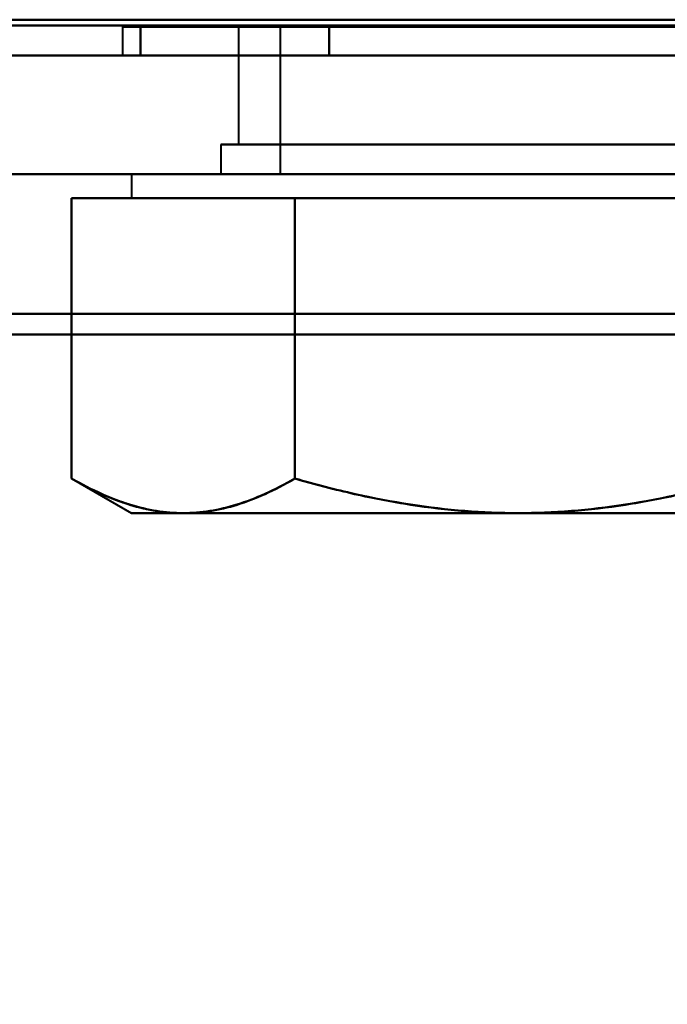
# Model space of a CAD drawing. Header units: millimetres. Extents: x -1115 to 1388, y -280 to 1010.
# Tile 6 of 76: x -303 to -292, y 112 to 129. Entities that reach past the tile are written whole.
import ezdxf

# ---------------------------------------------------------------- set-up
doc = ezdxf.new("R2010")
doc.units = ezdxf.units.MM
for name, color, linetype, lineweight in [('A-ANNO-DIMS', 211, 'Continuous', 30), ('A-ANNO-DIMS-20', 211, 'Continuous', 30), ('G-IMPT', 8, 'Continuous', 40)]:
    doc.layers.add(name, color=color, linetype=linetype, lineweight=lineweight)
doc.styles.add('Arial_1', font='arial.ttf', dxfattribs={"height": 60})
doc.dimstyles.new('Linéaire', dxfattribs={"dimscale": 304.8, "dimtxt": 61.215564, "dimasz": 0.131234, "dimexe": 0.131234, "dimexo": 0.131234, "dimgap": 0.131234, "dimtad": 1, "dimdec": 0, "dimzin": 0, "dimdsep": 46, "dimtxsty": 'Arial_1', "dimblk1": 'OBLIQUE', "dimblk2": 'OBLIQUE', "dimsah": 1, "dimcen": 0.09, "dimazin": 0, "dimtfac": 1, "dimtdec": 4, "dimtix": 1, "dimtmove": 0, "dimatfit": 3, "dimfxl": 1, "dimtvp": 1, "dimtfill": 1, "dimtolj": 1, "dimtzin": 0, "dimarcsym": 2})

# ---------------------------------------------------------------- blocks, each defined once
blk = doc.blocks.new('NEXA 700 CALQUES_dwg-751640-Droite')
at = {"layer": 'G-IMPT'}
for p, q in [((-323.9, 128.872), (360.9, 128.872)), ((-301.65, 128.852), (-301.65, 128.372)), ((-301.65, 128.852), (-301.65, 128.372)), ((-301.65, 128.852), (-301.65, 128.372)), ((-301.65, 128.852), (-301.65, 128.372)), ((-295, 128.852), (-301.65, 128.852)), ((-288.35, 128.852), (-301.65, 128.852)), ((-301.65, 128.852), (-295, 128.852)), ((-295, 128.852), (-301.65, 128.852)), ((-288.35, 128.852), (-301.65, 128.852)), ((-301.65, 128.852), (-295, 128.852)), ((-295, 128.852), (-301.65, 128.852)), ((-288.35, 128.852), (-301.65, 128.852)), ((-301.65, 128.852), (-295, 128.852)), ((-301.65, 128.852), (-295, 128.852)), ((-295, 128.852), (-301.65, 128.852)), ((-288.35, 128.852), (-301.65, 128.852)), ((-299.7, 128.852), (-299.7, 126.872)), ((-299.7, 128.852), (-299.7, 126.872)), ((-299.7, 128.852), (-299.7, 126.872)), ((-299.7, 128.852), (-299.7, 126.872)), ((-299.7, 128.852), (-295, 128.852)), ((-295, 128.852), (-299.7, 128.852)), ((-295, 128.852), (-299.7, 128.852)), ((-299.7, 128.852), (-295, 128.852)), ((-295, 128.852), (-299.7, 128.852)), ((-299.7, 128.852), (-295, 128.852)), ((-299.7, 128.852), (-295, 128.852)), ((-295, 128.852), (-299.7, 128.852)), ((-299, 128.852), (-299, 126.372)), ((-299, 128.852), (-299, 126.372)), ((-299, 128.852), (-299, 126.372)), ((-299, 128.852), (-299, 126.372)), ((-299, 128.852), (-295, 128.852)), ((-295, 128.852), (-299, 128.852)), ((-299, 128.852), (-295, 128.852)), ((-295, 128.852), (-299, 128.852)), ((-299, 128.852), (-295, 128.852)), ((-295, 128.852), (-299, 128.852)), ((-299, 128.852), (-295, 128.852)), ((-295, 128.852), (-299, 128.852)), ((-290.3, 128.852), (-297.35, 128.852)), ((-290.3, 128.852), (-297.35, 128.852)), ((-290.3, 128.852), (-297.35, 128.852)), ((-290.3, 128.852), (-297.35, 128.852)), ((-297, 128.852), (-291, 128.852)), ((-297, 128.852), (-291, 128.852)), ((-297, 128.852), (-291, 128.852)), ((-297, 128.852), (-291, 128.852)), ((-288.35, 128.852), (-295, 128.852)), ((-295, 128.852), (-288.35, 128.852)), ((-295, 128.852), (-293, 128.852)), ((-295, 128.852), (-290.3, 128.852)), ((-291, 128.852), (-295, 128.852)), ((-292.65, 128.852), (-295, 128.852)), ((-288.35, 128.852), (-295, 128.852)), ((-295, 128.852), (-288.35, 128.852)), ((-288.35, 128.852), (-295, 128.852)), ((-295, 128.852), (-288.35, 128.852)), ((-295, 128.852), (-293, 128.852)), ((-292.65, 128.852), (-295, 128.852)), ((-295, 128.852), (-290.3, 128.852)), ((-291, 128.852), (-295, 128.852)), ((-295, 128.852), (-293, 128.852)), ((-292.65, 128.852), (-295, 128.852)), ((-295, 128.852), (-290.3, 128.852)), ((-291, 128.852), (-295, 128.852)), ((-295, 128.852), (-293, 128.852)), ((-295, 128.852), (-290.3, 128.852)), ((-291, 128.852), (-295, 128.852)), ((-292.65, 128.852), (-295, 128.852)), ((-295, 128.852), (-288.35, 128.852)), ((-288.35, 128.852), (-295, 128.852)), ((345, 128.372), (-325, 128.372)), ((-324.4, 128.372), (361.4, 128.372)), ((-324.4, 128.372), (326.4, 128.372)), ((-301.65, 128.372), (-295, 128.372)), ((-301.65, 128.372), (-288.35, 128.372)), ((-295, 128.372), (-301.65, 128.372)), ((-301.65, 128.372), (-295, 128.372)), ((-301.65, 128.372), (-288.35, 128.372)), ((-295, 128.372), (-301.65, 128.372)), ((-301.65, 128.372), (-295, 128.372)), ((-301.65, 128.372), (-288.35, 128.372)), ((-295, 128.372), (-301.65, 128.372)), ((-301.65, 128.372), (-295, 128.372)), ((-301.65, 128.372), (-288.35, 128.372)), ((-295, 128.372), (-301.65, 128.372)), ((-295, 128.372), (-288.35, 128.372)), ((-288.35, 128.372), (-295, 128.372)), ((-295, 128.372), (-288.35, 128.372)), ((-288.35, 128.372), (-295, 128.372)), ((-295, 128.372), (-288.35, 128.372)), ((-288.35, 128.372), (-295, 128.372)), ((-295, 128.372), (-288.35, 128.372)), ((-288.35, 128.372), (-295, 128.372)), ((-300, 126.872), (-300, 126.372)), ((-300, 126.872), (-300, 126.372)), ((-300, 126.872), (-300, 126.372)), ((-300, 126.872), (-300, 126.372)), ((-295, 126.872), (-300, 126.872)), ((-300, 126.872), (-295, 126.872)), ((-300, 126.872), (-295, 126.872)), ((-295, 126.872), (-300, 126.872)), ((-300, 126.872), (-295, 126.872)), ((-295, 126.872), (-300, 126.872)), ((-295, 126.872), (-300, 126.872)), ((-300, 126.872), (-295, 126.872)), ((-299.7, 126.872), (-297.35, 126.872)), ((-290.93, 126.872), (-299.7, 126.872)), ((-299.7, 126.872), (-297.35, 126.872)), ((-290.93, 126.872), (-299.7, 126.872)), ((-299.7, 126.872), (-297.35, 126.872)), ((-290.93, 126.872), (-299.7, 126.872)), ((-290.93, 126.872), (-299.7, 126.872)), ((-299.7, 126.872), (-297.35, 126.872)), ((-299.07, 126.872), (-292.65, 126.872)), ((-290.3, 126.872), (-299.07, 126.872)), ((-299.07, 126.872), (-292.65, 126.872)), ((-290.3, 126.872), (-299.07, 126.872)), ((-299.07, 126.872), (-292.65, 126.872)), ((-290.3, 126.872), (-299.07, 126.872)), ((-290.3, 126.872), (-299.07, 126.872)), ((-299.07, 126.872), (-292.65, 126.872)), ((-297.35, 126.872), (-290.3, 126.872)), ((-297.35, 126.872), (-290.3, 126.872)), ((-297.35, 126.872), (-290.3, 126.872)), ((-297.35, 126.872), (-290.3, 126.872)), ((-290, 126.872), (-295, 126.872)), ((-295, 126.872), (-290, 126.872)), ((-295, 126.872), (-290, 126.872)), ((-290, 126.872), (-295, 126.872)), ((-295, 126.872), (-290, 126.872)), ((-290, 126.872), (-295, 126.872)), ((-290, 126.872), (-295, 126.872)), ((-295, 126.872), (-290, 126.872)), ((345, 126.372), (-325, 126.372)), ((345, 126.372), (-325, 126.372)), ((-301.5, 126.372), (-301.5, 125.972)), ((-301.5, 126.372), (-301.5, 125.972)), ((-301.5, 126.372), (-301.5, 125.972)), ((-301.5, 126.372), (-301.5, 125.972)), ((-301.5, 126.372), (-289.371, 126.372)), ((-301.5, 126.372), (-289.371, 126.372)), ((-289.371, 126.372), (-301.5, 126.372)), ((-289.371, 126.372), (-301.5, 126.372)), ((-301.5, 126.372), (-289.371, 126.372)), ((-301.5, 126.372), (-289.371, 126.372)), ((-289.371, 126.372), (-301.5, 126.372)), ((-289.371, 126.372), (-301.5, 126.372)), ((-300.629, 126.372), (-288.5, 126.372)), ((-300.629, 126.372), (-288.5, 126.372)), ((-288.5, 126.372), (-300.629, 126.372)), ((-288.5, 126.372), (-300.629, 126.372)), ((-300.629, 126.372), (-288.5, 126.372)), ((-300.629, 126.372), (-288.5, 126.372)), ((-288.5, 126.372), (-300.629, 126.372)), ((-288.5, 126.372), (-300.629, 126.372)), ((-295, 126.372), (-300, 126.372)), ((-300, 126.372), (-295, 126.372)), ((-295, 126.372), (-300, 126.372)), ((-300, 126.372), (-295, 126.372)), ((-295, 126.372), (-300, 126.372)), ((-300, 126.372), (-295, 126.372)), ((-295, 126.372), (-300, 126.372)), ((-300, 126.372), (-295, 126.372)), ((-293, 126.372), (-299, 126.372)), ((-299, 126.372), (-293, 126.372)), ((-293, 126.372), (-299, 126.372)), ((-299, 126.372), (-293, 126.372)), ((-293, 126.372), (-299, 126.372)), ((-299, 126.372), (-293, 126.372)), ((-299, 126.372), (-293, 126.372)), ((-293, 126.372), (-299, 126.372)), ((-291, 126.372), (-297, 126.372)), ((-297, 126.372), (-291, 126.372)), ((-291, 126.372), (-297, 126.372)), ((-297, 126.372), (-291, 126.372)), ((-291, 126.372), (-297, 126.372)), ((-297, 126.372), (-291, 126.372)), ((-297, 126.372), (-291, 126.372)), ((-291, 126.372), (-297, 126.372)), ((-290, 126.372), (-295, 126.372)), ((-295, 126.372), (-290, 126.372)), ((-290, 126.372), (-295, 126.372)), ((-295, 126.372), (-290, 126.372)), ((-290, 126.372), (-295, 126.372)), ((-295, 126.372), (-290, 126.372)), ((-290, 126.372), (-295, 126.372)), ((-295, 126.372), (-290, 126.372)), ((-301.5, 125.972), (-300.629, 125.972)), ((-301.5, 125.972), (-300.629, 125.972)), ((-300.629, 125.972), (-301.5, 125.972)), ((-300.629, 125.972), (-301.5, 125.972)), ((-301.5, 125.972), (-300.629, 125.972)), ((-301.5, 125.972), (-300.629, 125.972)), ((-300.629, 125.972), (-301.5, 125.972)), ((-300.629, 125.972), (-301.5, 125.972)), ((-300.629, 125.972), (-295, 125.972)), ((-300.629, 125.972), (-295, 125.972)), ((-300.629, 125.972), (-295, 125.972)), ((-300.629, 125.972), (-295, 125.972)), ((-295, 125.972), (-300.629, 125.972)), ((-295, 125.972), (-300.629, 125.972)), ((-295, 125.972), (-300.629, 125.972)), ((-295, 125.972), (-300.629, 125.972)), ((-300.629, 125.972), (-295, 125.972)), ((-300.629, 125.972), (-295, 125.972)), ((-300.629, 125.972), (-295, 125.972)), ((-300.629, 125.972), (-295, 125.972)), ((-295, 125.972), (-300.629, 125.972)), ((-295, 125.972), (-300.629, 125.972)), ((-295, 125.972), (-300.629, 125.972)), ((-295, 125.972), (-300.629, 125.972)), ((-295, 125.972), (-289.371, 125.972)), ((-295, 125.972), (-289.371, 125.972)), ((-295, 125.972), (-289.371, 125.972)), ((-295, 125.972), (-289.371, 125.972)), ((-289.371, 125.972), (-295, 125.972)), ((-289.371, 125.972), (-295, 125.972)), ((-289.371, 125.972), (-295, 125.972)), ((-289.371, 125.972), (-295, 125.972)), ((-295, 125.972), (-289.371, 125.972)), ((-295, 125.972), (-289.371, 125.972)), ((-295, 125.972), (-289.371, 125.972)), ((-295, 125.972), (-289.371, 125.972)), ((-289.371, 125.972), (-295, 125.972)), ((-289.371, 125.972), (-295, 125.972)), ((-289.371, 125.972), (-295, 125.972)), ((-289.371, 125.972), (-295, 125.972)), ((-302.506, 121.253), (-301.5, 120.672)), ((-302.506, 121.253), (-301.5, 120.672)), ((-302.506, 121.253), (-301.5, 120.672)), ((-302.506, 121.253), (-301.5, 120.672)), ((-301.5, 120.672), (-300.629, 120.672)), ((-301.5, 120.672), (-300.629, 120.672)), ((-300.629, 120.672), (-301.5, 120.672)), ((-300.629, 120.672), (-301.5, 120.672)), ((-301.5, 120.672), (-300.629, 120.672)), ((-301.5, 120.672), (-300.629, 120.672)), ((-300.629, 120.672), (-301.5, 120.672)), ((-300.629, 120.672), (-301.5, 120.672)), ((-300.629, 120.672), (-295, 120.672)), ((-300.629, 120.672), (-295, 120.672)), ((-300.629, 120.672), (-295, 120.672)), ((-300.629, 120.672), (-295, 120.672)), ((-295, 120.672), (-300.629, 120.672)), ((-295, 120.672), (-300.629, 120.672)), ((-295, 120.672), (-300.629, 120.672)), ((-295, 120.672), (-300.629, 120.672)), ((-300.629, 120.672), (-295, 120.672)), ((-300.629, 120.672), (-295, 120.672)), ((-300.629, 120.672), (-295, 120.672)), ((-300.629, 120.672), (-295, 120.672)), ((-295, 120.672), (-300.629, 120.672)), ((-295, 120.672), (-300.629, 120.672)), ((-295, 120.672), (-300.629, 120.672)), ((-295, 120.672), (-300.629, 120.672)), ((-295, 120.672), (-289.371, 120.672)), ((-295, 120.672), (-289.371, 120.672)), ((-295, 120.672), (-289.371, 120.672)), ((-295, 120.672), (-289.371, 120.672)), ((-289.371, 120.672), (-295, 120.672)), ((-289.371, 120.672), (-295, 120.672)), ((-289.371, 120.672), (-295, 120.672)), ((-289.371, 120.672), (-295, 120.672)), ((-295, 120.672), (-289.371, 120.672)), ((-295, 120.672), (-289.371, 120.672)), ((-295, 120.672), (-289.371, 120.672)), ((-295, 120.672), (-289.371, 120.672)), ((-289.371, 120.672), (-295, 120.672)), ((-289.371, 120.672), (-295, 120.672)), ((-289.371, 120.672), (-295, 120.672)), ((-289.371, 120.672), (-295, 120.672))]:
    blk.add_line(p, q, dxfattribs=at)
at = {"layer": 'G-IMPT', "flags": 128}
for points in [[(361.4, 128.972), (189.95, 128.972), (18.5, 128.972), (-152.95, 128.972), (-324.4, 128.972)], [(-324.4, 128.972), (-152.95, 128.972), (18.5, 128.972), (189.95, 128.972), (361.4, 128.972)], [(361.4, 128.972), (189.95, 128.972), (18.5, 128.972), (-152.95, 128.972), (-324.4, 128.972)], [(-324.4, 128.972), (-152.95, 128.972), (18.5, 128.972), (189.95, 128.972), (361.4, 128.972)], [(-324.4, 128.972), (-152.95, 128.972), (18.5, 128.972), (189.95, 128.972), (361.4, 128.972)], [(-324.4, 128.972), (-161.7, 128.972), (1, 128.972), (163.7, 128.972), (326.4, 128.972)], [(326.4, 128.972), (163.7, 128.972), (1, 128.972), (-161.7, 128.972), (-324.4, 128.972)], [(-324.4, 128.972), (-161.7, 128.972), (1, 128.972), (163.7, 128.972), (326.4, 128.972)], [(361.4, 128.872), (189.95, 128.872), (18.5, 128.872), (-152.95, 128.872), (-324.4, 128.872)], [(-324.4, 128.872), (-152.95, 128.872), (18.5, 128.872), (189.95, 128.872), (361.4, 128.872)], [(326.4, 128.872), (163.7, 128.872), (1, 128.872), (-161.7, 128.872), (-324.4, 128.872)], [(-324.4, 128.872), (-161.7, 128.872), (1, 128.872), (163.7, 128.872), (326.4, 128.872)], [(326, 128.872), (163.5, 128.872), (1, 128.872), (-161.5, 128.872), (-324, 128.872)], [(-324, 128.872), (-161.5, 128.872), (1, 128.872), (163.5, 128.872), (326, 128.872)], [(-324, 128.872), (-161.5, 128.872), (1, 128.872), (163.5, 128.872), (326, 128.872)], [(326, 128.872), (163.5, 128.872), (1, 128.872), (-161.5, 128.872), (-324, 128.872)], [(360.9, 128.872), (189.7, 128.872), (18.5, 128.872), (-152.7, 128.872), (-323.9, 128.872)], [(-323.9, 128.872), (-152.7, 128.872), (18.5, 128.872), (189.7, 128.872), (360.9, 128.872)], [(360.9, 128.872), (189.7, 128.872), (18.5, 128.872), (-152.7, 128.872), (-323.9, 128.872)], [(-323.9, 128.872), (-152.7, 128.872), (18.5, 128.872), (189.7, 128.872), (360.9, 128.872)], [(-323.9, 128.872), (-152.7, 128.872), (18.5, 128.872), (189.7, 128.872), (360.9, 128.872)], [(360.9, 128.872), (189.7, 128.872), (18.5, 128.872), (-152.7, 128.872), (-323.9, 128.872)], [(-323.9, 128.872), (-152.7, 128.872), (18.5, 128.872), (189.7, 128.872), (360.9, 128.872)], [(360.9, 128.872), (189.7, 128.872), (18.5, 128.872), (-152.7, 128.872), (-323.9, 128.872)], [(-323.9, 128.872), (-152.7, 128.872), (18.5, 128.872), (189.7, 128.872), (360.9, 128.872)], [(360.9, 128.872), (189.7, 128.872), (18.5, 128.872), (-152.7, 128.872), (-323.9, 128.872)], [(360.9, 128.872), (189.7, 128.872), (18.5, 128.872), (-152.7, 128.872), (-323.9, 128.872)], [(-323.9, 128.872), (-152.7, 128.872), (18.5, 128.872), (189.7, 128.872), (360.9, 128.872)], [(-298.175, 128.852), (-298.969, 128.852), (-299.763, 128.852), (-300.557, 128.852), (-301.351, 128.852)], [(-301.351, 128.852), (-300.557, 128.852), (-299.763, 128.852), (-298.969, 128.852), (-298.175, 128.852)], [(-298.175, 128.852), (-298.969, 128.852), (-299.763, 128.852), (-300.557, 128.852), (-301.351, 128.852)], [(-301.351, 128.852), (-301.351, 128.732), (-301.351, 128.612), (-301.351, 128.492), (-301.351, 128.372)], [(-301.351, 128.852), (-300.557, 128.852), (-299.763, 128.852), (-298.969, 128.852), (-298.175, 128.852)], [(-301.351, 128.372), (-301.351, 128.492), (-301.351, 128.612), (-301.351, 128.732), (-301.351, 128.852)], [(-298.175, 128.852), (-298.969, 128.852), (-299.763, 128.852), (-300.557, 128.852), (-301.351, 128.852)], [(-301.351, 128.852), (-301.351, 128.732), (-301.351, 128.612), (-301.351, 128.492), (-301.351, 128.372)], [(-301.351, 128.852), (-300.557, 128.852), (-299.763, 128.852), (-298.969, 128.852), (-298.175, 128.852)], [(-301.351, 128.372), (-301.351, 128.492), (-301.351, 128.612), (-301.351, 128.732), (-301.351, 128.852)], [(-298.175, 128.852), (-298.969, 128.852), (-299.763, 128.852), (-300.557, 128.852), (-301.351, 128.852)], [(-301.351, 128.852), (-300.557, 128.852), (-299.763, 128.852), (-298.969, 128.852), (-298.175, 128.852)], [(-298.175, 128.852), (-298.969, 128.852), (-299.763, 128.852), (-300.557, 128.852), (-301.351, 128.852)], [(-301.351, 128.852), (-301.351, 128.732), (-301.351, 128.612), (-301.351, 128.492), (-301.351, 128.372)], [(-301.351, 128.852), (-300.557, 128.852), (-299.763, 128.852), (-298.969, 128.852), (-298.175, 128.852)], [(-301.351, 128.372), (-301.351, 128.492), (-301.351, 128.612), (-301.351, 128.732), (-301.351, 128.852)], [(-298.175, 128.852), (-298.969, 128.852), (-299.763, 128.852), (-300.557, 128.852), (-301.351, 128.852)], [(-301.351, 128.852), (-300.557, 128.852), (-299.763, 128.852), (-298.969, 128.852), (-298.175, 128.852)], [(-298.175, 128.852), (-298.969, 128.852), (-299.763, 128.852), (-300.557, 128.852), (-301.351, 128.852)], [(-301.351, 128.852), (-300.557, 128.852), (-299.763, 128.852), (-298.969, 128.852), (-298.175, 128.852)], [(-301.351, 128.852), (-300.557, 128.852), (-299.763, 128.852), (-298.969, 128.852), (-298.175, 128.852)], [(-301.351, 128.372), (-301.351, 128.492), (-301.351, 128.612), (-301.351, 128.732), (-301.351, 128.852)], [(-298.175, 128.852), (-298.969, 128.852), (-299.763, 128.852), (-300.557, 128.852), (-301.351, 128.852)], [(-301.351, 128.852), (-301.351, 128.732), (-301.351, 128.612), (-301.351, 128.492), (-301.351, 128.372)], [(-291.825, 128.852), (-293.412, 128.852), (-295, 128.852), (-296.588, 128.852), (-298.175, 128.852)], [(-298.175, 128.852), (-296.588, 128.852), (-295, 128.852), (-293.412, 128.852), (-291.825, 128.852)], [(-291.825, 128.852), (-293.412, 128.852), (-295, 128.852), (-296.588, 128.852), (-298.175, 128.852)], [(-298.175, 128.852), (-298.175, 128.732), (-298.175, 128.612), (-298.175, 128.492), (-298.175, 128.372)], [(-298.175, 128.372), (-298.175, 128.492), (-298.175, 128.612), (-298.175, 128.732), (-298.175, 128.852)], [(-298.175, 128.852), (-298.175, 128.732), (-298.175, 128.612), (-298.175, 128.492), (-298.175, 128.372)], [(-298.175, 128.852), (-296.588, 128.852), (-295, 128.852), (-293.412, 128.852), (-291.825, 128.852)], [(-298.175, 128.372), (-298.175, 128.492), (-298.175, 128.612), (-298.175, 128.732), (-298.175, 128.852)], [(-291.825, 128.852), (-293.412, 128.852), (-295, 128.852), (-296.588, 128.852), (-298.175, 128.852)], [(-298.175, 128.852), (-298.175, 128.732), (-298.175, 128.612), (-298.175, 128.492), (-298.175, 128.372)], [(-298.175, 128.372), (-298.175, 128.492), (-298.175, 128.612), (-298.175, 128.732), (-298.175, 128.852)], [(-298.175, 128.852), (-298.175, 128.732), (-298.175, 128.612), (-298.175, 128.492), (-298.175, 128.372)], [(-298.175, 128.852), (-296.588, 128.852), (-295, 128.852), (-293.412, 128.852), (-291.825, 128.852)], [(-298.175, 128.372), (-298.175, 128.492), (-298.175, 128.612), (-298.175, 128.732), (-298.175, 128.852)], [(-291.825, 128.852), (-293.412, 128.852), (-295, 128.852), (-296.588, 128.852), (-298.175, 128.852)], [(-298.175, 128.852), (-296.588, 128.852), (-295, 128.852), (-293.412, 128.852), (-291.825, 128.852)], [(-291.825, 128.852), (-293.412, 128.852), (-295, 128.852), (-296.588, 128.852), (-298.175, 128.852)], [(-298.175, 128.852), (-298.175, 128.732), (-298.175, 128.612), (-298.175, 128.492), (-298.175, 128.372)], [(-298.175, 128.372), (-298.175, 128.492), (-298.175, 128.612), (-298.175, 128.732), (-298.175, 128.852)], [(-298.175, 128.852), (-298.175, 128.732), (-298.175, 128.612), (-298.175, 128.492), (-298.175, 128.372)], [(-298.175, 128.852), (-296.588, 128.852), (-295, 128.852), (-293.412, 128.852), (-291.825, 128.852)], [(-298.175, 128.372), (-298.175, 128.492), (-298.175, 128.612), (-298.175, 128.732), (-298.175, 128.852)], [(-291.825, 128.852), (-293.412, 128.852), (-295, 128.852), (-296.588, 128.852), (-298.175, 128.852)], [(-298.175, 128.852), (-296.588, 128.852), (-295, 128.852), (-293.412, 128.852), (-291.825, 128.852)], [(-291.825, 128.852), (-293.412, 128.852), (-295, 128.852), (-296.588, 128.852), (-298.175, 128.852)], [(-298.175, 128.852), (-296.588, 128.852), (-295, 128.852), (-293.412, 128.852), (-291.825, 128.852)], [(-298.175, 128.852), (-296.588, 128.852), (-295, 128.852), (-293.412, 128.852), (-291.825, 128.852)], [(-298.175, 128.372), (-298.175, 128.492), (-298.175, 128.612), (-298.175, 128.732), (-298.175, 128.852)], [(-298.175, 128.852), (-298.175, 128.732), (-298.175, 128.612), (-298.175, 128.492), (-298.175, 128.372)], [(-298.175, 128.372), (-298.175, 128.492), (-298.175, 128.612), (-298.175, 128.732), (-298.175, 128.852)], [(-291.825, 128.852), (-293.412, 128.852), (-295, 128.852), (-296.588, 128.852), (-298.175, 128.852)], [(-298.175, 128.852), (-298.175, 128.732), (-298.175, 128.612), (-298.175, 128.492), (-298.175, 128.372)], [(361.4, 128.372), (189.95, 128.372), (18.5, 128.372), (-152.95, 128.372), (-324.4, 128.372)], [(-324.4, 128.372), (-157.05, 128.372), (10.3, 128.372), (177.65, 128.372), (345, 128.372)], [(-324.4, 128.372), (-152.95, 128.372), (18.5, 128.372), (189.95, 128.372), (361.4, 128.372)], [(345, 128.372), (177.65, 128.372), (10.3, 128.372), (-157.05, 128.372), (-324.4, 128.372)], [(-324.4, 128.372), (-161.7, 128.372), (1, 128.372), (163.7, 128.372), (326.4, 128.372)], [(326.4, 128.372), (163.7, 128.372), (1, 128.372), (-161.7, 128.372), (-324.4, 128.372)], [(-324.4, 128.372), (-161.7, 128.372), (1, 128.372), (163.7, 128.372), (326.4, 128.372)], [(326.4, 128.372), (163.7, 128.372), (1, 128.372), (-161.7, 128.372), (-324.4, 128.372)], [(-324.4, 128.372), (-161.7, 128.372), (1, 128.372), (163.7, 128.372), (326.4, 128.372)], [(326.4, 128.372), (163.7, 128.372), (1, 128.372), (-161.7, 128.372), (-324.4, 128.372)], [(345, 128.372), (177.65, 128.372), (10.3, 128.372), (-157.05, 128.372), (-324.4, 128.372)], [(-324.4, 128.372), (-161.7, 128.372), (1, 128.372), (163.7, 128.372), (326.4, 128.372)], [(-324.4, 128.372), (-157.05, 128.372), (10.3, 128.372), (177.65, 128.372), (345, 128.372)], [(326.4, 128.372), (163.7, 128.372), (1, 128.372), (-161.7, 128.372), (-324.4, 128.372)], [(326.4, 128.372), (165.3, 128.372), (4.2, 128.372), (-156.9, 128.372), (-318, 128.372)], [(-318, 128.372), (-156.9, 128.372), (4.2, 128.372), (165.3, 128.372), (326.4, 128.372)], [(-318, 128.372), (-156.9, 128.372), (4.2, 128.372), (165.3, 128.372), (326.4, 128.372)], [(326.4, 128.372), (165.3, 128.372), (4.2, 128.372), (-156.9, 128.372), (-318, 128.372)], [(-318, 128.372), (-156.9, 128.372), (4.2, 128.372), (165.3, 128.372), (326.4, 128.372)], [(326.4, 128.372), (165.3, 128.372), (4.2, 128.372), (-156.9, 128.372), (-318, 128.372)], [(-318, 128.372), (-156.9, 128.372), (4.2, 128.372), (165.3, 128.372), (326.4, 128.372)], [(326.4, 128.372), (165.3, 128.372), (4.2, 128.372), (-156.9, 128.372), (-318, 128.372)], [(-301.351, 128.372), (-300.557, 128.372), (-299.763, 128.372), (-298.969, 128.372), (-298.175, 128.372)], [(-298.175, 128.372), (-298.969, 128.372), (-299.763, 128.372), (-300.557, 128.372), (-301.351, 128.372)], [(-298.175, 128.372), (-298.969, 128.372), (-299.763, 128.372), (-300.557, 128.372), (-301.351, 128.372)], [(-301.351, 128.372), (-300.557, 128.372), (-299.763, 128.372), (-298.969, 128.372), (-298.175, 128.372)], [(-301.351, 128.372), (-300.557, 128.372), (-299.763, 128.372), (-298.969, 128.372), (-298.175, 128.372)], [(-298.175, 128.372), (-298.969, 128.372), (-299.763, 128.372), (-300.557, 128.372), (-301.351, 128.372)], [(-298.175, 128.372), (-298.969, 128.372), (-299.763, 128.372), (-300.557, 128.372), (-301.351, 128.372)], [(-301.351, 128.372), (-300.557, 128.372), (-299.763, 128.372), (-298.969, 128.372), (-298.175, 128.372)], [(-301.351, 128.372), (-300.557, 128.372), (-299.763, 128.372), (-298.969, 128.372), (-298.175, 128.372)], [(-298.175, 128.372), (-298.969, 128.372), (-299.763, 128.372), (-300.557, 128.372), (-301.351, 128.372)], [(-298.175, 128.372), (-298.969, 128.372), (-299.763, 128.372), (-300.557, 128.372), (-301.351, 128.372)], [(-301.351, 128.372), (-300.557, 128.372), (-299.763, 128.372), (-298.969, 128.372), (-298.175, 128.372)], [(-298.175, 128.372), (-298.969, 128.372), (-299.763, 128.372), (-300.557, 128.372), (-301.351, 128.372)], [(-301.351, 128.372), (-300.557, 128.372), (-299.763, 128.372), (-298.969, 128.372), (-298.175, 128.372)], [(-298.175, 128.372), (-298.969, 128.372), (-299.763, 128.372), (-300.557, 128.372), (-301.351, 128.372)], [(-301.351, 128.372), (-300.557, 128.372), (-299.763, 128.372), (-298.969, 128.372), (-298.175, 128.372)], [(-298.175, 128.372), (-296.588, 128.372), (-295, 128.372), (-293.412, 128.372), (-291.825, 128.372)], [(-291.825, 128.372), (-293.412, 128.372), (-295, 128.372), (-296.588, 128.372), (-298.175, 128.372)], [(-291.825, 128.372), (-293.412, 128.372), (-295, 128.372), (-296.588, 128.372), (-298.175, 128.372)], [(-298.175, 128.372), (-296.588, 128.372), (-295, 128.372), (-293.412, 128.372), (-291.825, 128.372)], [(-298.175, 128.372), (-296.588, 128.372), (-295, 128.372), (-293.412, 128.372), (-291.825, 128.372)], [(-291.825, 128.372), (-293.412, 128.372), (-295, 128.372), (-296.588, 128.372), (-298.175, 128.372)], [(-291.825, 128.372), (-293.412, 128.372), (-295, 128.372), (-296.588, 128.372), (-298.175, 128.372)], [(-298.175, 128.372), (-296.588, 128.372), (-295, 128.372), (-293.412, 128.372), (-291.825, 128.372)], [(-298.175, 128.372), (-296.588, 128.372), (-295, 128.372), (-293.412, 128.372), (-291.825, 128.372)], [(-291.825, 128.372), (-293.412, 128.372), (-295, 128.372), (-296.588, 128.372), (-298.175, 128.372)], [(-291.825, 128.372), (-293.412, 128.372), (-295, 128.372), (-296.588, 128.372), (-298.175, 128.372)], [(-298.175, 128.372), (-296.588, 128.372), (-295, 128.372), (-293.412, 128.372), (-291.825, 128.372)], [(-291.825, 128.372), (-293.412, 128.372), (-295, 128.372), (-296.588, 128.372), (-298.175, 128.372)], [(-298.175, 128.372), (-296.588, 128.372), (-295, 128.372), (-293.412, 128.372), (-291.825, 128.372)], [(-291.825, 128.372), (-293.412, 128.372), (-295, 128.372), (-296.588, 128.372), (-298.175, 128.372)], [(-298.175, 128.372), (-296.588, 128.372), (-295, 128.372), (-293.412, 128.372), (-291.825, 128.372)], [(345, 126.372), (177.5, 126.372), (10, 126.372), (-157.5, 126.372), (-325, 126.372)], [(-325, 126.372), (-157.5, 126.372), (10, 126.372), (177.5, 126.372), (345, 126.372)], [(-325, 126.372), (-157.5, 126.372), (10, 126.372), (177.5, 126.372), (345, 126.372)], [(345, 126.372), (177.5, 126.372), (10, 126.372), (-157.5, 126.372), (-325, 126.372)], [(-325, 126.372), (-157.5, 126.372), (10, 126.372), (177.5, 126.372), (345, 126.372)], [(345, 126.372), (177.5, 126.372), (10, 126.372), (-157.5, 126.372), (-325, 126.372)], [(345, 126.372), (177.5, 126.372), (10, 126.372), (-157.5, 126.372), (-325, 126.372)], [(-325, 126.372), (-157.5, 126.372), (10, 126.372), (177.5, 126.372), (345, 126.372)], [(338, 126.372), (174, 126.372), (10, 126.372), (-154, 126.372), (-318, 126.372)], [(-318, 126.372), (-154, 126.372), (10, 126.372), (174, 126.372), (338, 126.372)], [(-318, 126.372), (-154, 126.372), (10, 126.372), (174, 126.372), (338, 126.372)], [(338, 126.372), (174, 126.372), (10, 126.372), (-154, 126.372), (-318, 126.372)], [(-318, 126.372), (-154, 126.372), (10, 126.372), (174, 126.372), (338, 126.372)], [(338, 126.372), (174, 126.372), (10, 126.372), (-154, 126.372), (-318, 126.372)], [(338, 126.372), (174, 126.372), (10, 126.372), (-154, 126.372), (-318, 126.372)], [(-318, 126.372), (-154, 126.372), (10, 126.372), (174, 126.372), (338, 126.372)], [(-300.629, 125.972), (-301.098, 125.972), (-301.567, 125.972), (-302.036, 125.972), (-302.506, 125.972)], [(-302.506, 125.972), (-302.506, 124.792), (-302.506, 123.613), (-302.506, 122.433), (-302.506, 121.253)], [(-302.506, 121.253), (-302.506, 122.433), (-302.506, 123.613), (-302.506, 124.792), (-302.506, 125.972)], [(-302.506, 125.972), (-302.036, 125.972), (-301.567, 125.972), (-301.098, 125.972), (-300.629, 125.972)], [(-300.629, 125.972), (-301.098, 125.972), (-301.567, 125.972), (-302.036, 125.972), (-302.506, 125.972)], [(-302.506, 125.972), (-302.506, 124.792), (-302.506, 123.613), (-302.506, 122.433), (-302.506, 121.253)], [(-302.506, 121.253), (-302.506, 122.433), (-302.506, 123.613), (-302.506, 124.792), (-302.506, 125.972)], [(-302.506, 125.972), (-302.036, 125.972), (-301.567, 125.972), (-301.098, 125.972), (-300.629, 125.972)], [(-300.629, 125.972), (-301.098, 125.972), (-301.567, 125.972), (-302.036, 125.972), (-302.506, 125.972)], [(-302.506, 125.972), (-302.036, 125.972), (-301.567, 125.972), (-301.098, 125.972), (-300.629, 125.972)], [(-300.629, 125.972), (-301.098, 125.972), (-301.567, 125.972), (-302.036, 125.972), (-302.506, 125.972)], [(-302.506, 125.972), (-302.036, 125.972), (-301.567, 125.972), (-301.098, 125.972), (-300.629, 125.972)], [(-300.629, 125.972), (-301.098, 125.972), (-301.567, 125.972), (-302.036, 125.972), (-302.506, 125.972)], [(-302.506, 125.972), (-302.506, 124.792), (-302.506, 123.613), (-302.506, 122.433), (-302.506, 121.253)], [(-302.506, 121.253), (-302.506, 122.433), (-302.506, 123.613), (-302.506, 124.792), (-302.506, 125.972)], [(-302.506, 125.972), (-302.036, 125.972), (-301.567, 125.972), (-301.098, 125.972), (-300.629, 125.972)], [(-300.629, 125.972), (-301.098, 125.972), (-301.567, 125.972), (-302.036, 125.972), (-302.506, 125.972)], [(-302.506, 125.972), (-302.506, 124.792), (-302.506, 123.613), (-302.506, 122.433), (-302.506, 121.253)], [(-302.506, 121.253), (-302.506, 122.433), (-302.506, 123.613), (-302.506, 124.792), (-302.506, 125.972)], [(-302.506, 125.972), (-302.036, 125.972), (-301.567, 125.972), (-301.098, 125.972), (-300.629, 125.972)], [(-300.629, 125.972), (-301.098, 125.972), (-301.567, 125.972), (-302.036, 125.972), (-302.506, 125.972)], [(-302.506, 125.972), (-302.036, 125.972), (-301.567, 125.972), (-301.098, 125.972), (-300.629, 125.972)], [(-300.629, 125.972), (-301.098, 125.972), (-301.567, 125.972), (-302.036, 125.972), (-302.506, 125.972)], [(-302.506, 125.972), (-302.036, 125.972), (-301.567, 125.972), (-301.098, 125.972), (-300.629, 125.972)], [(-298.753, 125.972), (-299.222, 125.972), (-299.691, 125.972), (-300.16, 125.972), (-300.629, 125.972)], [(-300.629, 125.972), (-300.16, 125.972), (-299.691, 125.972), (-299.222, 125.972), (-298.753, 125.972)], [(-298.753, 125.972), (-299.222, 125.972), (-299.691, 125.972), (-300.16, 125.972), (-300.629, 125.972)], [(-300.629, 125.972), (-300.16, 125.972), (-299.691, 125.972), (-299.222, 125.972), (-298.753, 125.972)], [(-300.629, 125.972), (-300.16, 125.972), (-299.691, 125.972), (-299.222, 125.972), (-298.753, 125.972)], [(-298.753, 125.972), (-299.222, 125.972), (-299.691, 125.972), (-300.16, 125.972), (-300.629, 125.972)], [(-300.629, 125.972), (-300.16, 125.972), (-299.691, 125.972), (-299.222, 125.972), (-298.753, 125.972)], [(-298.753, 125.972), (-299.222, 125.972), (-299.691, 125.972), (-300.16, 125.972), (-300.629, 125.972)], [(-298.753, 125.972), (-299.222, 125.972), (-299.691, 125.972), (-300.16, 125.972), (-300.629, 125.972)], [(-300.629, 125.972), (-300.16, 125.972), (-299.691, 125.972), (-299.222, 125.972), (-298.753, 125.972)], [(-298.753, 125.972), (-299.222, 125.972), (-299.691, 125.972), (-300.16, 125.972), (-300.629, 125.972)], [(-300.629, 125.972), (-300.16, 125.972), (-299.691, 125.972), (-299.222, 125.972), (-298.753, 125.972)], [(-300.629, 125.972), (-300.16, 125.972), (-299.691, 125.972), (-299.222, 125.972), (-298.753, 125.972)], [(-298.753, 125.972), (-299.222, 125.972), (-299.691, 125.972), (-300.16, 125.972), (-300.629, 125.972)], [(-300.629, 125.972), (-300.16, 125.972), (-299.691, 125.972), (-299.222, 125.972), (-298.753, 125.972)], [(-298.753, 125.972), (-299.222, 125.972), (-299.691, 125.972), (-300.16, 125.972), (-300.629, 125.972)], [(-295, 125.972), (-295.938, 125.972), (-296.876, 125.972), (-297.815, 125.972), (-298.753, 125.972)], [(-298.753, 125.972), (-298.753, 124.792), (-298.753, 123.613), (-298.753, 122.433), (-298.753, 121.253)], [(-298.753, 121.253), (-298.753, 122.433), (-298.753, 123.613), (-298.753, 124.792), (-298.753, 125.972)], [(-298.753, 125.972), (-298.753, 124.792), (-298.753, 123.613), (-298.753, 122.433), (-298.753, 121.253)], [(-298.753, 121.253), (-298.753, 122.433), (-298.753, 123.613), (-298.753, 124.792), (-298.753, 125.972)], [(-298.753, 125.972), (-297.815, 125.972), (-296.876, 125.972), (-295.938, 125.972), (-295, 125.972)], [(-295, 125.972), (-295.938, 125.972), (-296.876, 125.972), (-297.815, 125.972), (-298.753, 125.972)], [(-298.753, 125.972), (-298.753, 124.792), (-298.753, 123.613), (-298.753, 122.433), (-298.753, 121.253)], [(-298.753, 121.253), (-298.753, 122.433), (-298.753, 123.613), (-298.753, 124.792), (-298.753, 125.972)], [(-298.753, 125.972), (-298.753, 124.792), (-298.753, 123.613), (-298.753, 122.433), (-298.753, 121.253)], [(-298.753, 121.253), (-298.753, 122.433), (-298.753, 123.613), (-298.753, 124.792), (-298.753, 125.972)], [(-298.753, 125.972), (-297.815, 125.972), (-296.876, 125.972), (-295.938, 125.972), (-295, 125.972)], [(-298.753, 125.972), (-297.815, 125.972), (-296.876, 125.972), (-295.938, 125.972), (-295, 125.972)], [(-295, 125.972), (-295.938, 125.972), (-296.876, 125.972), (-297.815, 125.972), (-298.753, 125.972)], [(-298.753, 125.972), (-297.815, 125.972), (-296.876, 125.972), (-295.938, 125.972), (-295, 125.972)], [(-295, 125.972), (-295.938, 125.972), (-296.876, 125.972), (-297.815, 125.972), (-298.753, 125.972)], [(-295, 125.972), (-295.938, 125.972), (-296.876, 125.972), (-297.815, 125.972), (-298.753, 125.972)], [(-298.753, 125.972), (-298.753, 124.792), (-298.753, 123.613), (-298.753, 122.433), (-298.753, 121.253)], [(-298.753, 121.253), (-298.753, 122.433), (-298.753, 123.613), (-298.753, 124.792), (-298.753, 125.972)], [(-298.753, 125.972), (-298.753, 124.792), (-298.753, 123.613), (-298.753, 122.433), (-298.753, 121.253)], [(-298.753, 121.253), (-298.753, 122.433), (-298.753, 123.613), (-298.753, 124.792), (-298.753, 125.972)], [(-298.753, 125.972), (-297.815, 125.972), (-296.876, 125.972), (-295.938, 125.972), (-295, 125.972)], [(-295, 125.972), (-295.938, 125.972), (-296.876, 125.972), (-297.815, 125.972), (-298.753, 125.972)], [(-298.753, 125.972), (-298.753, 124.792), (-298.753, 123.613), (-298.753, 122.433), (-298.753, 121.253)], [(-298.753, 121.253), (-298.753, 122.433), (-298.753, 123.613), (-298.753, 124.792), (-298.753, 125.972)], [(-298.753, 125.972), (-298.753, 124.792), (-298.753, 123.613), (-298.753, 122.433), (-298.753, 121.253)], [(-298.753, 121.253), (-298.753, 122.433), (-298.753, 123.613), (-298.753, 124.792), (-298.753, 125.972)], [(-298.753, 125.972), (-297.815, 125.972), (-296.876, 125.972), (-295.938, 125.972), (-295, 125.972)], [(-298.753, 125.972), (-297.815, 125.972), (-296.876, 125.972), (-295.938, 125.972), (-295, 125.972)], [(-295, 125.972), (-295.938, 125.972), (-296.876, 125.972), (-297.815, 125.972), (-298.753, 125.972)], [(-298.753, 125.972), (-297.815, 125.972), (-296.876, 125.972), (-295.938, 125.972), (-295, 125.972)], [(-295, 125.972), (-295.938, 125.972), (-296.876, 125.972), (-297.815, 125.972), (-298.753, 125.972)], [(-291.247, 125.972), (-292.185, 125.972), (-293.124, 125.972), (-294.062, 125.972), (-295, 125.972)], [(-295, 125.972), (-294.062, 125.972), (-293.124, 125.972), (-292.185, 125.972), (-291.247, 125.972)], [(-291.247, 125.972), (-292.185, 125.972), (-293.124, 125.972), (-294.062, 125.972), (-295, 125.972)], [(-295, 125.972), (-294.062, 125.972), (-293.124, 125.972), (-292.185, 125.972), (-291.247, 125.972)], [(-295, 125.972), (-294.062, 125.972), (-293.124, 125.972), (-292.185, 125.972), (-291.247, 125.972)], [(-291.247, 125.972), (-292.185, 125.972), (-293.124, 125.972), (-294.062, 125.972), (-295, 125.972)], [(-295, 125.972), (-294.062, 125.972), (-293.124, 125.972), (-292.185, 125.972), (-291.247, 125.972)], [(-291.247, 125.972), (-292.185, 125.972), (-293.124, 125.972), (-294.062, 125.972), (-295, 125.972)], [(-291.247, 125.972), (-292.185, 125.972), (-293.124, 125.972), (-294.062, 125.972), (-295, 125.972)], [(-295, 125.972), (-294.062, 125.972), (-293.124, 125.972), (-292.185, 125.972), (-291.247, 125.972)], [(-291.247, 125.972), (-292.185, 125.972), (-293.124, 125.972), (-294.062, 125.972), (-295, 125.972)], [(-295, 125.972), (-294.062, 125.972), (-293.124, 125.972), (-292.185, 125.972), (-291.247, 125.972)], [(-295, 125.972), (-294.062, 125.972), (-293.124, 125.972), (-292.185, 125.972), (-291.247, 125.972)], [(-291.247, 125.972), (-292.185, 125.972), (-293.124, 125.972), (-294.062, 125.972), (-295, 125.972)], [(-295, 125.972), (-294.062, 125.972), (-293.124, 125.972), (-292.185, 125.972), (-291.247, 125.972)], [(-291.247, 125.972), (-292.185, 125.972), (-293.124, 125.972), (-294.062, 125.972), (-295, 125.972)], [(-325, 124.025), (-157.5, 124.025), (10, 124.025), (177.5, 124.025), (345, 124.025)], [(345, 124.025), (177.5, 124.025), (10, 124.025), (-157.5, 124.025), (-325, 124.025)], [(345, 124.025), (177.5, 124.025), (10, 124.025), (-157.5, 124.025), (-325, 124.025)], [(-325, 124.025), (-157.5, 124.025), (10, 124.025), (177.5, 124.025), (345, 124.025)], [(345, 124.025), (177.5, 124.025), (10, 124.025), (-157.5, 124.025), (-325, 124.025)], [(-325, 124.025), (-157.5, 124.025), (10, 124.025), (177.5, 124.025), (345, 124.025)], [(345, 124.025), (177.5, 124.025), (10, 124.025), (-157.5, 124.025), (-325, 124.025)], [(-325, 124.025), (-157.5, 124.025), (10, 124.025), (177.5, 124.025), (345, 124.025)], [(-325, 123.678), (-157.5, 123.678), (10, 123.678), (177.5, 123.678), (345, 123.678)], [(345, 123.678), (177.5, 123.678), (10, 123.678), (-157.5, 123.678), (-325, 123.678)], [(345, 123.678), (177.5, 123.678), (10, 123.678), (-157.5, 123.678), (-325, 123.678)], [(-325, 123.678), (-157.5, 123.678), (10, 123.678), (177.5, 123.678), (345, 123.678)], [(-325, 123.678), (-157.5, 123.678), (10, 123.678), (177.5, 123.678), (345, 123.678)], [(345, 123.678), (177.5, 123.678), (10, 123.678), (-157.5, 123.678), (-325, 123.678)]]:
    blk.add_lwpolyline(points, dxfattribs=at)
at = {"layer": 'G-IMPT'}
for points, knots in [([(-300.629, 120.672), (-300.93, 120.671), (-301.367, 120.74), (-301.995, 120.979), (-302.332, 121.153), (-302.506, 121.253)], [0, 0, 0, 0, 0.5, 0.75, 1, 1, 1, 1]), ([(-302.506, 121.253), (-302.332, 121.153), (-301.995, 120.979), (-301.367, 120.74), (-300.93, 120.671), (-300.629, 120.672)], [0, 0, 0, 0, 0.25, 0.5, 1, 1, 1, 1]), ([(-300.629, 120.672), (-300.93, 120.671), (-301.367, 120.74), (-301.995, 120.979), (-302.332, 121.153), (-302.506, 121.253)], [0, 0, 0, 0, 0.5, 0.75, 1, 1, 1, 1]), ([(-302.506, 121.253), (-302.332, 121.153), (-301.995, 120.979), (-301.367, 120.74), (-300.93, 120.671), (-300.629, 120.672)], [0, 0, 0, 0, 0.25, 0.5, 1, 1, 1, 1]), ([(-300.629, 120.672), (-300.93, 120.671), (-301.367, 120.74), (-301.995, 120.979), (-302.332, 121.153), (-302.506, 121.253)], [0, 0, 0, 0, 0.5, 0.75, 1, 1, 1, 1]), ([(-302.506, 121.253), (-302.332, 121.153), (-301.995, 120.979), (-301.367, 120.74), (-300.93, 120.671), (-300.629, 120.672)], [0, 0, 0, 0, 0.25, 0.5, 1, 1, 1, 1]), ([(-300.629, 120.672), (-300.93, 120.671), (-301.367, 120.74), (-301.995, 120.979), (-302.332, 121.153), (-302.506, 121.253)], [0, 0, 0, 0, 0.5, 0.75, 1, 1, 1, 1]), ([(-302.506, 121.253), (-302.332, 121.153), (-301.995, 120.979), (-301.367, 120.74), (-300.93, 120.671), (-300.629, 120.672)], [0, 0, 0, 0, 0.25, 0.5, 1, 1, 1, 1]), ([(-298.753, 121.253), (-298.928, 121.153), (-299.258, 120.979), (-299.881, 120.74), (-300.326, 120.671), (-300.629, 120.672)], [0, 0, 0, 0, 0.25, 0.5, 1, 1, 1, 1]), ([(-300.629, 120.672), (-300.326, 120.671), (-299.881, 120.74), (-299.258, 120.979), (-298.928, 121.153), (-298.753, 121.253)], [0, 0, 0, 0, 0.5, 0.75, 1, 1, 1, 1]), ([(-298.753, 121.253), (-298.928, 121.153), (-299.258, 120.979), (-299.881, 120.74), (-300.326, 120.671), (-300.629, 120.672)], [0, 0, 0, 0, 0.25, 0.5, 1, 1, 1, 1]), ([(-300.629, 120.672), (-300.326, 120.671), (-299.881, 120.74), (-299.258, 120.979), (-298.928, 121.153), (-298.753, 121.253)], [0, 0, 0, 0, 0.5, 0.75, 1, 1, 1, 1]), ([(-298.753, 121.253), (-298.928, 121.153), (-299.258, 120.979), (-299.881, 120.74), (-300.326, 120.671), (-300.629, 120.672)], [0, 0, 0, 0, 0.25, 0.5, 1, 1, 1, 1]), ([(-300.629, 120.672), (-300.326, 120.671), (-299.881, 120.74), (-299.258, 120.979), (-298.928, 121.153), (-298.753, 121.253)], [0, 0, 0, 0, 0.5, 0.75, 1, 1, 1, 1]), ([(-298.753, 121.253), (-298.928, 121.153), (-299.258, 120.979), (-299.881, 120.74), (-300.326, 120.671), (-300.629, 120.672)], [0, 0, 0, 0, 0.25, 0.5, 1, 1, 1, 1]), ([(-300.629, 120.672), (-300.326, 120.671), (-299.881, 120.74), (-299.258, 120.979), (-298.928, 121.153), (-298.753, 121.253)], [0, 0, 0, 0, 0.5, 0.75, 1, 1, 1, 1]), ([(-295, 120.672), (-295.604, 120.671), (-296.487, 120.74), (-297.738, 120.979), (-298.405, 121.153), (-298.753, 121.253)], [0, 0, 0, 0, 0.5, 0.75, 1, 1, 1, 1]), ([(-298.753, 121.253), (-298.405, 121.153), (-297.738, 120.979), (-296.487, 120.74), (-295.604, 120.671), (-295, 120.672)], [0, 0, 0, 0, 0.25, 0.5, 1, 1, 1, 1]), ([(-295, 120.672), (-295.604, 120.671), (-296.487, 120.74), (-297.738, 120.979), (-298.405, 121.153), (-298.753, 121.253)], [0, 0, 0, 0, 0.5, 0.75, 1, 1, 1, 1]), ([(-298.753, 121.253), (-298.405, 121.153), (-297.738, 120.979), (-296.487, 120.74), (-295.604, 120.671), (-295, 120.672)], [0, 0, 0, 0, 0.25, 0.5, 1, 1, 1, 1]), ([(-295, 120.672), (-295.604, 120.671), (-296.487, 120.74), (-297.738, 120.979), (-298.405, 121.153), (-298.753, 121.253)], [0, 0, 0, 0, 0.5, 0.75, 1, 1, 1, 1]), ([(-298.753, 121.253), (-298.405, 121.153), (-297.738, 120.979), (-296.487, 120.74), (-295.604, 120.671), (-295, 120.672)], [0, 0, 0, 0, 0.25, 0.5, 1, 1, 1, 1]), ([(-295, 120.672), (-295.604, 120.671), (-296.487, 120.74), (-297.738, 120.979), (-298.405, 121.153), (-298.753, 121.253)], [0, 0, 0, 0, 0.5, 0.75, 1, 1, 1, 1]), ([(-298.753, 121.253), (-298.405, 121.153), (-297.738, 120.979), (-296.487, 120.74), (-295.604, 120.671), (-295, 120.672)], [0, 0, 0, 0, 0.25, 0.5, 1, 1, 1, 1]), ([(-295, 120.672), (-294.396, 120.671), (-293.513, 120.74), (-292.262, 120.979), (-291.595, 121.153), (-291.247, 121.253)], [0, 0, 0, 0, 0.5, 0.75, 1, 1, 1, 1]), ([(-291.247, 121.253), (-291.595, 121.153), (-292.262, 120.979), (-293.513, 120.74), (-294.396, 120.671), (-295, 120.672)], [0, 0, 0, 0, 0.25, 0.5, 1, 1, 1, 1]), ([(-295, 120.672), (-294.396, 120.671), (-293.513, 120.74), (-292.262, 120.979), (-291.595, 121.153), (-291.247, 121.253)], [0, 0, 0, 0, 0.5, 0.75, 1, 1, 1, 1]), ([(-291.247, 121.253), (-291.595, 121.153), (-292.262, 120.979), (-293.513, 120.74), (-294.396, 120.671), (-295, 120.672)], [0, 0, 0, 0, 0.25, 0.5, 1, 1, 1, 1]), ([(-295, 120.672), (-294.396, 120.671), (-293.513, 120.74), (-292.262, 120.979), (-291.595, 121.153), (-291.247, 121.253)], [0, 0, 0, 0, 0.5, 0.75, 1, 1, 1, 1]), ([(-291.247, 121.253), (-291.595, 121.153), (-292.262, 120.979), (-293.513, 120.74), (-294.396, 120.671), (-295, 120.672)], [0, 0, 0, 0, 0.25, 0.5, 1, 1, 1, 1]), ([(-295, 120.672), (-294.396, 120.671), (-293.513, 120.74), (-292.262, 120.979), (-291.595, 121.153), (-291.247, 121.253)], [0, 0, 0, 0, 0.5, 0.75, 1, 1, 1, 1]), ([(-291.247, 121.253), (-291.595, 121.153), (-292.262, 120.979), (-293.513, 120.74), (-294.396, 120.671), (-295, 120.672)], [0, 0, 0, 0, 0.25, 0.5, 1, 1, 1, 1])]:
    blk.add_open_spline(points, degree=3, knots=knots, dxfattribs=at)
for points in [[(-302.506, 121.253), (-302.161, 121.054), (-301.522, 120.766), (-300.928, 120.673), (-300.629, 120.672)], [(-300.629, 120.672), (-300.928, 120.673), (-301.522, 120.766), (-302.161, 121.054), (-302.506, 121.253)], [(-302.506, 121.253), (-302.161, 121.054), (-301.522, 120.766), (-300.928, 120.673), (-300.629, 120.672)], [(-300.629, 120.672), (-300.928, 120.673), (-301.522, 120.766), (-302.161, 121.054), (-302.506, 121.253)], [(-302.506, 121.253), (-302.161, 121.054), (-301.522, 120.766), (-300.928, 120.673), (-300.629, 120.672)], [(-300.629, 120.672), (-300.928, 120.673), (-301.522, 120.766), (-302.161, 121.054), (-302.506, 121.253)], [(-302.506, 121.253), (-302.161, 121.054), (-301.522, 120.766), (-300.928, 120.673), (-300.629, 120.672)], [(-300.629, 120.672), (-300.928, 120.673), (-301.522, 120.766), (-302.161, 121.054), (-302.506, 121.253)], [(-300.629, 120.672), (-300.331, 120.673), (-299.737, 120.766), (-299.097, 121.054), (-298.753, 121.253)], [(-298.753, 121.253), (-299.097, 121.054), (-299.737, 120.766), (-300.331, 120.673), (-300.629, 120.672)], [(-300.629, 120.672), (-300.331, 120.673), (-299.737, 120.766), (-299.097, 121.054), (-298.753, 121.253)], [(-298.753, 121.253), (-299.097, 121.054), (-299.737, 120.766), (-300.331, 120.673), (-300.629, 120.672)], [(-300.629, 120.672), (-300.331, 120.673), (-299.737, 120.766), (-299.097, 121.054), (-298.753, 121.253)], [(-298.753, 121.253), (-299.097, 121.054), (-299.737, 120.766), (-300.331, 120.673), (-300.629, 120.672)], [(-300.629, 120.672), (-300.331, 120.673), (-299.737, 120.766), (-299.097, 121.054), (-298.753, 121.253)], [(-298.753, 121.253), (-299.097, 121.054), (-299.737, 120.766), (-300.331, 120.673), (-300.629, 120.672)], [(-298.753, 121.253), (-298.064, 121.054), (-296.785, 120.766), (-295.597, 120.673), (-295, 120.672)], [(-295, 120.672), (-295.597, 120.673), (-296.785, 120.766), (-298.064, 121.054), (-298.753, 121.253)], [(-298.753, 121.253), (-298.064, 121.054), (-296.785, 120.766), (-295.597, 120.673), (-295, 120.672)], [(-295, 120.672), (-295.597, 120.673), (-296.785, 120.766), (-298.064, 121.054), (-298.753, 121.253)], [(-298.753, 121.253), (-298.064, 121.054), (-296.785, 120.766), (-295.597, 120.673), (-295, 120.672)], [(-295, 120.672), (-295.597, 120.673), (-296.785, 120.766), (-298.064, 121.054), (-298.753, 121.253)], [(-298.753, 121.253), (-298.064, 121.054), (-296.785, 120.766), (-295.597, 120.673), (-295, 120.672)], [(-295, 120.672), (-295.597, 120.673), (-296.785, 120.766), (-298.064, 121.054), (-298.753, 121.253)], [(-295, 120.672), (-294.403, 120.673), (-293.215, 120.766), (-291.936, 121.054), (-291.247, 121.253)], [(-291.247, 121.253), (-291.936, 121.054), (-293.215, 120.766), (-294.403, 120.673), (-295, 120.672)], [(-295, 120.672), (-294.403, 120.673), (-293.215, 120.766), (-291.936, 121.054), (-291.247, 121.253)], [(-291.247, 121.253), (-291.936, 121.054), (-293.215, 120.766), (-294.403, 120.673), (-295, 120.672)], [(-295, 120.672), (-294.403, 120.673), (-293.215, 120.766), (-291.936, 121.054), (-291.247, 121.253)], [(-291.247, 121.253), (-291.936, 121.054), (-293.215, 120.766), (-294.403, 120.673), (-295, 120.672)], [(-295, 120.672), (-294.403, 120.673), (-293.215, 120.766), (-291.936, 121.054), (-291.247, 121.253)], [(-291.247, 121.253), (-291.936, 121.054), (-293.215, 120.766), (-294.403, 120.673), (-295, 120.672)]]:
    blk.add_open_spline(points, degree=3, dxfattribs=at)
blk = doc.blocks.new('DIMBLOCK1-Droite')
at = {"layer": 'A-ANNO-DIMS-20'}
for p, q in [((362, -240.188), (362, 88.972)), ((-361.5, -240.188), (-361.5, -38.347)), ((-361.5, -240.188), (362, -240.188)), ((-361.5, -240.188), (-361.5, -280.188)), ((362, -240.188), (362, -280.188))]:
    blk.add_line(p, q, dxfattribs=at)
at = {"layer": 'A-ANNO-DIMS-20', "lineweight": 50}
for p, q in [((-361.5, -240.188), (-341.5, -220.188)), ((362, -240.188), (382, -220.188)), ((-361.5, -240.188), (-381.5, -260.188)), ((362, -240.188), (342, -260.188))]:
    blk.add_line(p, q, dxfattribs=at)
at = {"layer": 'A-ANNO-DIMS-20', "color": 0, "insert": (-68.971, -122.295), "char_height": 60, "width": 166.12962, "attachment_point": 1, "line_spacing_factor": 0.941778, "style": 'Arial_1', "bg_fill": 3, "box_fill_scale": 1.25, "bg_fill_color": 256, "bg_fill_true_color": 13158600, "bg_fill_transparency": 0}
blk.add_mtext('724', dxfattribs=at)
blk = doc.blocks.new('_Oblique')
at = {"color": 0, "linetype": 'ByBlock', "lineweight": -2}
blk.add_line((-0.5, -0.5), (0.5, 0.5), dxfattribs=at)
blk = doc.blocks.new('DIMBLOCK2-Droite')
at = {"layer": 'A-ANNO-DIMS-20'}
for p, q in [((-361.5, 134.913), (-361.5, 174.913)), ((0, 134.913), (0, 174.913)), ((-361.5, 134.913), (0, 134.913)), ((-361.5, 134.913), (-361.5, 123.197)), ((0, 134.913), (0, 123.197))]:
    blk.add_line(p, q, dxfattribs=at)
at = {"layer": 'A-ANNO-DIMS-20', "lineweight": 50}
for p, q in [((-361.5, 134.913), (-341.5, 154.913)), ((0, 134.913), (20, 154.913)), ((-361.5, 134.913), (-381.5, 114.913)), ((0, 134.913), (-20, 114.913))]:
    blk.add_line(p, q, dxfattribs=at)
at = {"layer": 'A-ANNO-DIMS-20', "color": 0, "insert": (-249.971, 252.807), "char_height": 60, "width": 166.12962, "attachment_point": 1, "line_spacing_factor": 0.941778, "style": 'Arial_1', "bg_fill": 3, "box_fill_scale": 1.25, "bg_fill_color": 256, "bg_fill_true_color": 13158600, "bg_fill_transparency": 0}
blk.add_mtext('362', dxfattribs=at)

msp = doc.modelspace()

# ---------------------------------------------------------------- block references
at = {"layer": 'G-IMPT'}
msp.add_blockref('NEXA 700 CALQUES_dwg-751640-Droite', (0, 0), dxfattribs=at)

# ---------------------------------------------------------------- next in the draw order: dimensions: what is measured, and where the dimension line sits
at = {"layer": 'A-ANNO-DIMS'}
dim = msp.add_linear_dim(base=(362, -240.18844129), p1=(-361.5, 1.652703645), p2=(362, 128.972304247), dimstyle='Linéaire', override={"dimpost": '<>', "dimfxl": 734.617268}, dxfattribs=at)
dim.commit()
dim.dimension.update_dxf_attribs({"geometry": 'DIMBLOCK1-Droite', "text_midpoint": (0.25, -170.065658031)})

# ---------------------------------------------------------------- next in the draw order: dimensions: what is measured, and where the dimension line sits
dim = msp.add_linear_dim(base=(0, 134.912849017), p1=(-361.5, 163.197120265), p2=(0, 163.197120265), dimstyle='Linéaire', override={"dimpost": '<>', "dimfxl": 361.5}, dxfattribs=at)
dim.commit()
dim.dimension.update_dxf_attribs({"geometry": 'DIMBLOCK2-Droite', "text_midpoint": (-180.75, 205.567692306)})

# ---------------------------------------------------------------- next in the draw order: linework, layer by layer
at = {"color": 94, "lineweight": 30}
for p, q in [((610.6, 128.372), (-608.6, 128.372)), ((-608.6, 128.372), (610.6, 128.372))]:
    msp.add_line(p, q, dxfattribs=at)

doc.saveas('drawing.dxf')
